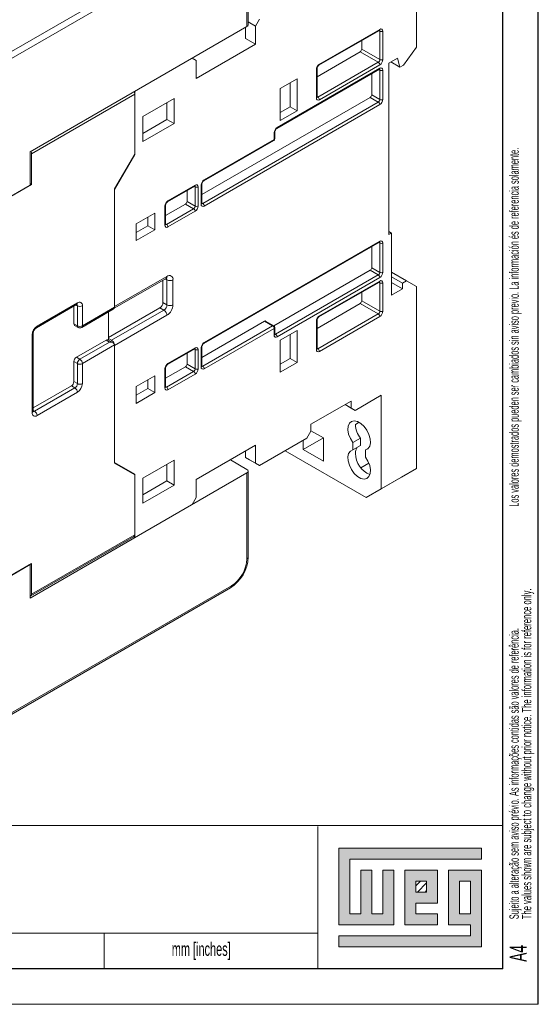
# Model space of a CAD drawing. Header units: millimetres. Extents: x 0 to 594, y 0 to 420.
# Tile 9 of 11: x 521 to 594, y 0 to 138. Entities that reach past the tile are written whole.
import ezdxf

# ---------------------------------------------------------------- set-up
doc = ezdxf.new("R2010")
doc.units = ezdxf.units.MM
doc.layers.add('FORMATO', color=7, linetype='Continuous')
doc.layers.add('LEGENDA', color=7, linetype='Continuous')
doc.styles.add('SLDTEXTSTYLE1', font='TXT', dxfattribs={"width": 0.605})
doc.styles.add('SLDTEXTSTYLE2', font='TXT', dxfattribs={"width": 0.569583})

# ---------------------------------------------------------------- blocks, each defined once
blk = doc.blocks.new('SW_NOTE_0')
at = {"color": 0, "linetype": 'Continuous', "lineweight": 0, "attachment_point": 1, "rotation": 90}
for s, insert, char_height, style in [('Sujeito a alteração sem aviso prévio. As informações contidas são valores de referência.                                                           Los valores demostrados pueden ser cambiados sin aviso previo. La información és de referencia solamente.', (-1.71, 0), 1.32292, 'SLDTEXTSTYLE2'), ('The values shown are subject to change without prior notice. The information is for reference only.', (0.06, 0), 1.3229, 'SLDTEXTSTYLE1')]:
    blk.add_mtext(s, dxfattribs=dict(at, insert=insert, char_height=char_height, style=style))

msp = doc.modelspace()

# ---------------------------------------------------------------- hatches: boundary and pattern name
at = {"linetype": 'Continuous'}
msp.add_hatch(color=7, dxfattribs=at).paths.add_polyline_path([(565.99, 21.93), (565.99, 11.15), (573.69, 11.15), (573.69, 18.85), (572.15, 18.85), (572.15, 12.69), (570.61, 12.69), (570.61, 18.85), (569.07, 18.85), (569.07, 12.69), (567.53, 12.69), (567.53, 20.39), (586.01, 20.39), (586.01, 21.93)], flags=0)
h = msp.add_hatch(color=7, dxfattribs=at)
h.paths.add_polyline_path([(565.99, 8.07), (586.01, 8.07), (586.01, 18.85), (581.39, 18.85), (581.39, 11.15), (584.47, 11.15), (584.47, 9.61), (565.99, 9.61)], flags=0)
h.paths.add_polyline_path([(582.93, 17.31), (584.47, 17.31), (584.47, 12.69), (582.93, 12.69)], flags=0)
h = msp.add_hatch(color=7, dxfattribs=at)
h.paths.add_polyline_path([(579.85, 12.69), (576.77, 12.69), (576.77, 14.23), (579.85, 14.23), (579.85, 18.85), (575.23, 18.85), (575.23, 11.15), (579.85, 11.15)], flags=0)
h.paths.add_polyline_path([(578.31, 15.77), (576.77, 15.77), (576.77, 17.31), (578.31, 17.31)], flags=0)
h = msp.add_hatch(dxfattribs=at)
h.set_pattern_fill('ANSI31', color=8, scale=0.25, style=0)
h.paths.add_polyline_path([(578.31, 15.77), (576.77, 15.77), (576.77, 17.31), (578.31, 17.31)], flags=0)

# ---------------------------------------------------------------- linework, layer by layer
at = {"color": 7, "linetype": 'Continuous', "lineweight": 15}
for p, q in [((576.885, 134.471), (576.885, 164.275)), ((509.32, 127.719), (550.44, 151.457)), ((550.864, 150.723), (509.989, 127.126)), ((553.056, 137.372), (553.056, 149.457)), ((553.232, 137.617), (553.232, 149.702)), ((554.824, 138.392), (554.258, 137.413)), ((522.58, 119.778), (553.056, 137.372)), ((552.844, 137.249), (552.844, 135.698)), ((554.258, 137.413), (553.232, 138.005)), ((554.258, 137.413), (554.258, 134.881)), ((563.238, 132.063), (571.724, 136.962)), ((552.844, 135.698), (554.258, 134.881)), ((563.176, 131.926), (571.661, 136.825)), ((571.724, 132.716), (571.724, 136.717)), ((572.148, 136.717), (572.148, 132.716)), ((545.914, 130.065), (554.258, 134.881)), ((569.178, 134.185), (569.178, 135.391)), ((569.178, 134.185), (571.724, 132.716)), ((575.068, 131.952), (576.885, 134.471)), ((537.287, 128.269), (545.348, 132.923)), ((545.914, 132.596), (545.348, 132.923)), ((562.902, 130.317), (568.966, 133.818)), ((571.511, 132.348), (568.966, 133.818)), ((572.996, 132.226), (574.198, 132.92)), ((574.198, 132.92), (574.539, 131.647)), ((545.914, 130.065), (545.914, 132.596)), ((557.299, 123.164), (571.724, 131.491)), ((562.902, 127.45), (562.902, 131.451)), ((563.026, 127.45), (571.511, 132.348)), ((571.724, 131.981), (563.238, 127.083)), ((572.996, 132.226), (572.996, 108.138)), ((574.539, 131.647), (573.266, 132.382)), ((574.539, 131.647), (575.068, 131.952)), ((557.236, 123.026), (571.661, 131.354)), ((562.814, 127.328), (562.814, 131.329)), ((570.592, 130.736), (570.592, 127.776)), ((571.724, 127.123), (571.724, 131.246)), ((572.148, 131.246), (572.148, 127.123)), ((560.127, 130.022), (557.723, 128.635)), ((559.137, 129.451), (559.137, 126.103)), ((560.127, 125.531), (560.127, 130.022)), ((537.287, 127.861), (522.792, 119.493)), ((537.287, 119.369), (537.287, 128.269)), ((537.287, 127.861), (537.287, 119.45)), ((570.38, 127.408), (546.709, 113.743)), ((557.723, 128.635), (557.723, 124.144)), ((571.511, 126.755), (570.38, 127.408)), ((570.592, 127.776), (571.724, 127.123)), ((542.803, 127.248), (538.419, 124.717)), ((541.813, 126.676), (541.813, 124.308)), ((542.803, 123.737), (542.803, 127.248)), ((546.833, 112.509), (571.511, 126.755)), ((571.724, 126.388), (547.046, 112.141)), ((557.723, 125.287), (559.137, 126.103)), ((560.127, 125.531), (559.137, 126.103)), ((538.419, 124.717), (538.419, 121.206)), ((557.723, 124.144), (560.127, 125.531)), ((541.813, 124.308), (538.419, 122.349)), ((538.419, 121.206), (542.803, 123.737)), ((541.813, 124.308), (542.803, 123.737)), ((556.874, 121.49), (556.874, 122.429)), ((556.962, 121.612), (556.962, 122.551)), ((546.983, 115.678), (556.812, 121.353)), ((547.046, 115.816), (556.874, 121.49)), ((522.58, 115.083), (522.58, 119.778)), ((522.792, 115.165), (522.792, 119.493)), ((537.287, 119.45), (534.459, 114.551)), ((537.287, 119.369), (534.459, 114.47)), ((537.287, 119.369), (537.252, 119.389)), ((522.792, 115.165), (508.862, 107.123)), ((522.58, 115.083), (508.862, 107.164)), ((522.58, 115.287), (522.792, 115.165)), ((541.892, 112.739), (545.711, 114.944)), ((541.954, 112.877), (545.773, 115.081)), ((545.773, 112.141), (545.773, 114.836)), ((546.197, 114.836), (546.197, 112.141)), ((546.621, 112.386), (546.621, 115.081)), ((546.709, 112.509), (546.709, 115.203)), ((534.459, 114.551), (534.459, 97.935)), ((534.459, 114.47), (534.459, 98.016)), ((544.641, 114.326), (544.641, 112.795)), ((541.53, 109.447), (541.53, 112.142)), ((544.429, 112.427), (541.618, 110.804)), ((541.618, 109.57), (541.618, 112.264)), ((545.561, 111.774), (544.429, 112.427)), ((544.641, 112.795), (545.773, 112.141)), ((540.116, 111.162), (537.5, 109.652)), ((540.116, 108.794), (540.116, 111.162)), ((541.742, 109.57), (545.561, 111.774)), ((545.773, 111.407), (541.954, 109.202)), ((537.5, 109.652), (537.5, 107.284)), ((539.126, 109.366), (537.5, 108.427)), ((539.126, 110.591), (539.126, 109.366)), ((540.116, 108.794), (539.126, 109.366)), ((537.5, 107.284), (540.116, 108.794)), ((573.35, 108.342), (572.996, 108.546)), ((573.35, 108.342), (572.996, 108.138)), ((573.35, 108.342), (573.35, 99.605)), ((546.983, 92.815), (571.661, 107.062)), ((547.046, 92.953), (571.724, 107.199)), ((571.724, 102.83), (571.724, 106.954)), ((572.148, 106.954), (572.148, 102.83)), ((570.592, 106.444), (570.592, 103.484)), ((556.852, 95.307), (570.38, 103.116)), ((557.086, 94.136), (571.511, 102.463)), ((571.511, 102.463), (570.38, 103.116)), ((570.592, 103.484), (571.724, 102.83)), ((575.471, 101.646), (573.35, 102.871)), ((534.41, 97.785), (541.689, 101.987)), ((534.459, 98.016), (541.813, 102.262)), ((541.247, 101.732), (541.247, 98.587)), ((541.813, 98.261), (541.813, 101.772)), ((542.661, 101.772), (542.661, 98.261)), ((571.724, 102.096), (557.299, 93.768)), ((563.176, 96.57), (571.661, 101.468)), ((563.238, 96.707), (571.724, 101.606)), ((571.724, 97.36), (571.724, 101.361)), ((572.148, 101.361), (572.148, 97.36)), ((573.35, 102.218), (574.906, 101.32)), ((573.35, 101.401), (574.906, 100.503)), ((575.471, 101.646), (574.906, 101.32)), ((574.906, 101.32), (574.906, 100.503)), ((576.885, 100.829), (575.471, 101.646)), ((569.178, 98.829), (569.178, 100.035)), ((573.35, 99.605), (574.906, 100.503)), ((576.885, 75.272), (576.885, 100.829)), ((523.466, 95.053), (529.123, 98.319)), ((523.57, 95.282), (529.226, 98.548)), ((541.247, 98.587), (541.813, 98.261)), ((562.902, 94.961), (568.966, 98.462)), ((571.511, 96.992), (568.966, 98.462)), ((569.178, 98.829), (571.724, 97.36)), ((528.731, 95.608), (528.731, 98.093)), ((529.226, 95.322), (529.226, 98.139)), ((529.83, 95.093), (534.252, 97.646)), ((529.934, 98.139), (529.934, 95.322)), ((529.934, 95.322), (534.459, 97.935)), ((540.823, 97.852), (533.61, 93.689)), ((533.61, 93.286), (533.61, 97.276)), ((534.035, 93.28), (541.389, 97.526)), ((541.389, 97.526), (540.823, 97.852)), ((563.026, 92.094), (571.511, 96.992)), ((528.731, 95.608), (529.226, 95.322)), ((541.813, 96.791), (534.459, 92.546)), ((555.531, 95.973), (546.709, 90.88)), ((556.662, 95.32), (555.531, 95.973)), ((556.812, 95.335), (555.681, 95.988)), ((562.814, 91.971), (562.814, 95.972)), ((562.902, 92.094), (562.902, 96.095)), ((571.724, 96.625), (563.238, 91.726)), ((523.009, 83.32), (523.009, 94.261)), ((528.835, 95.379), (529.33, 95.093)), ((546.833, 89.646), (556.662, 95.32)), ((556.874, 94.952), (547.046, 89.278)), ((556.874, 94.013), (556.874, 94.952)), ((556.962, 94.136), (556.962, 95.075)), ((560.127, 94.666), (557.723, 93.278)), ((559.137, 94.095), (559.137, 90.747)), ((560.127, 90.175), (560.127, 94.666)), ((522.862, 83.116), (522.862, 94.057)), ((529.085, 90.913), (533.257, 93.321)), ((529.58, 90.627), (533.752, 93.036)), ((533.752, 93.036), (533.257, 93.321)), ((534.252, 92.916), (533.507, 93.346)), ((533.61, 93.525), (534.035, 93.28)), ((557.723, 93.278), (557.723, 88.787)), ((534.459, 92.627), (529.934, 90.015)), ((534.459, 92.546), (534.453, 92.631)), ((534.459, 92.627), (534.459, 76.011)), ((534.459, 92.546), (534.459, 76.092)), ((541.892, 89.876), (545.711, 92.081)), ((541.954, 90.014), (545.773, 92.218)), ((544.641, 91.463), (544.641, 89.931)), ((545.773, 89.278), (545.773, 91.973)), ((546.197, 91.973), (546.197, 89.278)), ((546.621, 89.523), (546.621, 92.218)), ((546.709, 89.646), (546.709, 92.34)), ((528.731, 87.483), (528.731, 90.3)), ((529.226, 90.015), (528.731, 90.3)), ((529.085, 90.913), (529.58, 90.627)), ((529.226, 87.198), (529.226, 90.015)), ((529.934, 90.015), (529.934, 87.198)), ((544.641, 89.931), (545.773, 89.278)), ((557.723, 89.93), (559.137, 90.747)), ((557.723, 88.787), (560.127, 90.175)), ((560.127, 90.175), (559.137, 90.747)), ((541.53, 86.584), (541.53, 89.279)), ((544.429, 89.564), (541.618, 87.941)), ((541.618, 86.707), (541.618, 89.401)), ((541.742, 86.707), (545.561, 88.911)), ((545.773, 88.543), (541.954, 86.339)), ((545.561, 88.911), (544.429, 89.564)), ((528.731, 87.483), (529.226, 87.198)), ((540.116, 88.299), (537.5, 86.789)), ((539.126, 87.728), (539.126, 86.503)), ((540.116, 85.931), (540.116, 88.299)), ((523.009, 83.772), (528.378, 86.871)), ((523.216, 83.32), (528.873, 86.585)), ((529.226, 85.973), (523.57, 82.707)), ((528.873, 86.585), (528.378, 86.871)), ((537.5, 86.789), (537.5, 84.421)), ((539.126, 86.503), (537.5, 85.564)), ((537.5, 84.421), (540.116, 85.931)), ((540.116, 85.931), (539.126, 86.503)), ((567.693, 84.745), (562.036, 81.479)), ((567.693, 84.745), (567.693, 83.765)), ((568.259, 83.438), (571.936, 85.561)), ((571.936, 72.414), (571.936, 85.561)), ((566.844, 84.255), (567.693, 83.765)), ((566.845, 84.254), (566.844, 84.255)), ((568.259, 83.438), (566.845, 84.254)), ((567.693, 83.765), (568.259, 83.438)), ((561.47, 79.519), (562.036, 80.499)), ((562.036, 81.479), (562.036, 80.499)), ((562.036, 80.579), (563.804, 79.558)), ((554.824, 75.682), (561.47, 79.519)), ((563.804, 79.558), (560.976, 77.925)), ((560.976, 77.925), (560.976, 79.233)), ((563.804, 79.558), (563.804, 76.292)), ((569.001, 79.521), (567.941, 78.909)), ((567.941, 78.909), (567.941, 77.881)), ((569.001, 78.494), (569.001, 79.521)), ((545.914, 73.723), (554.258, 78.54)), ((552.844, 76.825), (552.844, 77.724)), ((554.258, 76.009), (554.258, 78.54)), ((558.428, 77.763), (569.814, 71.189)), ((563.804, 76.292), (560.976, 77.925)), ((569.001, 78.494), (567.941, 77.881)), ((570.147, 78.142), (569.708, 77.888)), ((569.708, 76.861), (569.708, 77.888)), ((534.459, 76.092), (537.287, 74.459)), ((537.287, 74.459), (534.459, 76.092)), ((542.803, 76.459), (538.419, 73.928)), ((542.803, 72.948), (542.803, 76.459)), ((550.722, 76.499), (553.056, 75.151)), ((552.844, 76.825), (554.258, 76.009)), ((553.409, 76.499), (552.844, 76.825)), ((554.824, 75.682), (553.409, 76.499)), ((534.459, 76.011), (537.287, 74.377)), ((541.813, 75.887), (541.813, 73.519)), ((553.232, 62.822), (553.232, 74.907)), ((554.258, 76.009), (554.824, 75.682)), ((570.183, 76.015), (569.057, 75.365)), ((571.936, 72.414), (576.885, 75.272)), ((576.885, 75.272), (574.764, 74.047)), ((553.056, 74.662), (522.58, 57.068)), ((537.287, 65.559), (537.287, 74.459)), ((537.287, 74.377), (537.287, 65.967)), ((538.419, 73.928), (538.419, 70.417)), ((541.813, 73.519), (538.419, 71.56)), ((541.813, 73.519), (542.803, 72.948)), ((545.914, 71.192), (545.914, 73.723)), ((553.056, 62.577), (553.056, 74.662)), ((574.764, 74.047), (569.814, 71.189)), ((538.419, 70.417), (542.803, 72.948)), ((569.814, 71.189), (571.936, 72.414)), ((545.348, 70.212), (545.914, 71.192)), ((537.287, 65.559), (545.348, 70.212)), ((522.688, 57.37), (537.184, 65.738)), ((522.792, 57.599), (537.287, 65.967)), ((537.08, 65.678), (537.287, 65.559)), ((522.792, 61.926), (508.862, 53.885)), ((522.58, 61.763), (508.862, 53.844)), ((522.58, 61.763), (522.544, 61.784)), ((522.58, 61.763), (522.58, 57.068)), ((522.792, 57.599), (522.792, 61.926)), ((509.691, 34.809), (550.74, 58.505)), ((509.989, 35.183), (550.864, 58.78))]:
    msp.add_line(p, q, dxfattribs=at)
at = {"color": 1, "linetype": 'Continuous', "lineweight": 15}
for p, q in [((571.724, 136.717), (571.599, 136.789)), ((571.724, 131.246), (571.599, 131.318)), ((562.902, 127.522), (563.026, 127.45)), ((545.773, 114.836), (545.648, 114.908)), ((546.709, 112.581), (546.833, 112.509)), ((541.618, 109.641), (541.742, 109.57)), ((571.724, 106.954), (571.599, 107.026)), ((541.813, 101.772), (541.564, 101.915)), ((571.724, 101.361), (571.599, 101.432)), ((529.226, 98.139), (529.019, 98.259)), ((556.962, 94.207), (557.086, 94.136)), ((545.773, 91.973), (545.648, 92.045)), ((562.902, 92.166), (563.026, 92.094)), ((546.709, 89.717), (546.833, 89.646)), ((541.618, 86.778), (541.742, 86.707)), ((523.009, 83.439), (523.216, 83.32)), ((568.825, 81.763), (568.294, 81.457))]:
    msp.add_line(p, q, dxfattribs=at)
at = {"color": 7, "linetype": 'Continuous', "lineweight": 0}
for p, q in [((586.01, 21.93), (565.99, 21.93)), ((565.99, 21.93), (565.99, 11.15)), ((586.01, 20.39), (586.01, 21.93)), ((567.53, 20.39), (586.01, 20.39)), ((567.53, 12.69), (567.53, 20.39)), ((570.61, 18.85), (569.07, 18.85)), ((569.07, 18.85), (569.07, 12.69)), ((570.61, 12.69), (570.61, 18.85)), ((573.69, 18.85), (572.15, 18.85)), ((572.15, 18.85), (572.15, 12.69)), ((573.69, 11.15), (573.69, 18.85)), ((579.85, 18.85), (575.23, 18.85)), ((575.23, 18.85), (575.23, 11.15)), ((579.85, 14.23), (579.85, 18.85)), ((586.01, 18.85), (581.39, 18.85)), ((581.39, 18.85), (581.39, 11.15)), ((586.01, 8.07), (586.01, 18.85)), ((576.77, 17.31), (578.31, 17.31)), ((576.77, 15.77), (576.77, 17.31)), ((578.31, 17.31), (578.31, 15.77)), ((582.93, 12.69), (582.93, 17.31)), ((582.93, 17.31), (584.47, 17.31)), ((584.47, 17.31), (584.47, 12.69)), ((578.31, 15.77), (576.77, 15.77)), ((576.77, 14.23), (579.85, 14.23)), ((576.77, 12.69), (576.77, 14.23)), ((569.07, 12.69), (567.53, 12.69)), ((572.15, 12.69), (570.61, 12.69)), ((579.85, 12.69), (576.77, 12.69)), ((579.85, 11.15), (579.85, 12.69)), ((584.47, 12.69), (582.93, 12.69)), ((565.99, 11.15), (573.69, 11.15)), ((575.23, 11.15), (579.85, 11.15)), ((581.39, 11.15), (584.47, 11.15)), ((584.47, 11.15), (584.47, 9.61)), ((533, 10), (533, 5)), ((565.99, 9.61), (565.99, 8.07)), ((584.47, 9.61), (565.99, 9.61)), ((565.99, 8.07), (586.01, 8.07))]:
    msp.add_line(p, q, dxfattribs=at)
at = {"color": 7, "linetype": 'Continuous', "lineweight": 15, "flags": 128}
for points in [[(571.661, 136.825), (571.696, 136.84), (571.699, 136.842)], [(571.661, 131.354), (571.696, 131.37), (571.699, 131.371)], [(562.907, 127.408), (562.904, 127.417), (562.902, 127.45)], [(545.711, 114.944), (545.745, 114.96), (545.748, 114.961)], [(546.714, 112.467), (546.712, 112.475), (546.709, 112.509)], [(541.623, 109.528), (541.621, 109.536), (541.618, 109.57)], [(571.661, 107.062), (571.696, 107.078), (571.699, 107.079)], [(541.689, 101.987), (541.75, 102.016), (541.767, 102.021)], [(571.661, 101.468), (571.696, 101.484), (571.699, 101.485)], [(529.123, 98.319), (529.177, 98.344), (529.187, 98.347)], [(556.967, 94.094), (556.965, 94.102), (556.962, 94.136)], [(545.711, 92.081), (545.745, 92.096), (545.748, 92.098)], [(562.907, 92.052), (562.904, 92.06), (562.902, 92.094)], [(546.714, 89.604), (546.712, 89.612), (546.709, 89.646)], [(541.623, 86.665), (541.621, 86.673), (541.618, 86.707)], [(523.015, 83.252), (523.015, 83.256), (523.009, 83.32)], [(569.708, 77.888), (570.06, 78.056), (570.301, 78.39), (570.41, 78.862), (570.377, 79.43), (570.205, 80.042), (569.91, 80.643), (569.517, 81.18), (569.062, 81.605), (568.586, 81.88), (568.132, 81.98), (567.739, 81.896), (567.444, 81.636), (567.272, 81.223), (567.239, 80.693), (567.348, 80.095), (567.589, 79.482), (567.941, 78.909)], [(567.941, 77.881), (567.589, 77.714), (567.348, 77.38), (567.239, 76.907), (567.272, 76.34), (567.444, 75.728), (567.739, 75.127), (568.132, 74.589), (568.586, 74.164), (569.062, 73.89), (569.517, 73.79), (569.91, 73.874), (570.205, 74.134), (570.377, 74.547), (570.41, 75.076), (570.301, 75.674), (570.06, 76.288), (569.708, 76.861)]]:
    msp.add_lwpolyline(points, dxfattribs=at)
at = {"color": 7, "linetype": 'Continuous', "lineweight": 15}
for centre, radius, start, end in [((552.931, 137.647), 0.302, 294.37466, 354.3052), ((571.889, 136.759), 0.262, 350.78596, 129.20329), ((571.936, 137.126), 0.461, 242.60967, 297.39033), ((568.717, 134.206), 0.461, 302.60548, 357.39452), ((563.735, 131.287), 0.922, 122.60548, 177.39452), ((563.512, 131.415), 0.612, 123.35551, 176.64596), ((571.263, 132.737), 0.461, 302.60548, 357.39452), ((571.263, 131.96), 0.461, 2.60548, 57.39452), ((571.227, 132.758), 0.922, 302.60548, 357.39452), ((571.936, 133.125), 0.461, 242.60967, 297.39033), ((571.889, 131.288), 0.262, 350.78596, 129.20329), ((571.936, 131.655), 0.461, 242.60967, 297.39033), ((536.558, 127.834), 0.73, 2.12362, 30.97784), ((563.073, 127.286), 0.262, 170.78596, 309.20329), ((562.778, 127.062), 0.461, 2.60548, 57.39452), ((570.132, 127.797), 0.461, 302.60548, 357.39452), ((571.263, 127.144), 0.461, 302.60548, 357.39452), ((571.263, 126.367), 0.461, 2.60548, 57.39452), ((571.227, 127.164), 0.922, 302.60548, 357.39452), ((571.936, 127.532), 0.461, 242.60967, 297.39033), ((557.795, 122.387), 0.922, 122.60548, 177.39452), ((557.573, 122.516), 0.612, 123.35551, 176.64596), ((556.662, 121.612), 0.3, 299.99731, 0), ((522.052, 119.462), 0.741, 2.34267, 30.75879), ((545.938, 114.878), 0.262, 350.78596, 129.20329), ((545.985, 115.245), 0.461, 242.60967, 297.39033), ((547.542, 115.039), 0.922, 122.60548, 177.39452), ((547.32, 115.168), 0.612, 123.35551, 176.64596), ((542.451, 112.1), 0.922, 122.60548, 177.39452), ((542.228, 112.229), 0.612, 123.35551, 176.64596), ((544.181, 112.816), 0.461, 302.60548, 357.39452), ((545.312, 112.162), 0.461, 302.60548, 357.39452), ((545.276, 112.183), 0.922, 302.60548, 357.39452), ((545.985, 112.551), 0.461, 242.60967, 297.39033), ((546.88, 112.344), 0.262, 170.78596, 309.20329), ((546.585, 112.12), 0.461, 2.60548, 57.39452), ((545.312, 111.386), 0.461, 2.60548, 57.39452), ((541.789, 109.405), 0.262, 170.78596, 309.20329), ((541.494, 109.181), 0.461, 2.60548, 57.39452), ((571.889, 106.996), 0.262, 350.78596, 129.20329), ((571.936, 107.363), 0.461, 242.60967, 297.39033), ((542.144, 101.856), 0.524, 350.78596, 129.20329), ((570.132, 103.505), 0.461, 302.60548, 357.39452), ((571.263, 102.851), 0.461, 302.60548, 357.39452), ((571.263, 102.075), 0.461, 2.60548, 57.39452), ((571.227, 102.872), 0.922, 302.60548, 357.39452), ((571.936, 103.24), 0.461, 242.60967, 297.39033), ((542.237, 102.591), 0.922, 242.60967, 297.39033), ((571.889, 101.403), 0.262, 350.78596, 129.20329), ((571.936, 101.77), 0.461, 242.60967, 297.39033), ((529.502, 98.209), 0.437, 350.78596, 129.20329), ((540.326, 98.629), 0.922, 302.60548, 357.39452), ((540.892, 98.303), 0.922, 302.60548, 357.39452), ((540.819, 98.344), 1.844, 302.60548, 357.39452), ((542.237, 99.079), 0.922, 242.60967, 297.39033), ((568.717, 98.85), 0.461, 302.60548, 357.39452), ((529.58, 98.822), 0.769, 242.60967, 297.39033), ((540.892, 96.749), 0.922, 2.60548, 57.39452), ((571.263, 97.381), 0.461, 302.60548, 357.39452), ((571.263, 96.604), 0.461, 2.60548, 57.39452), ((571.227, 97.402), 0.922, 302.60548, 357.39452), ((571.936, 97.769), 0.461, 242.60967, 297.39033), ((528.976, 95.581), 0.246, 173.70115, 234.98667), ((555.619, 95.85), 0.151, 65.69288, 125.61758), ((563.735, 95.93), 0.922, 122.60548, 177.39452), ((563.512, 96.059), 0.612, 123.35551, 176.64596), ((524.398, 93.987), 1.537, 122.60548, 177.39452), ((524.024, 94.203), 1.017, 123.29513, 176.70634), ((529.58, 96.005), 0.769, 242.60967, 297.39033), ((529.58, 95.526), 0.5, 240.00269, 299.99731), ((556.414, 94.931), 0.461, 2.60548, 57.39452), ((556.662, 95.075), 0.3, 0, 60.00269), ((556.838, 93.747), 0.461, 2.60548, 57.39452), ((533.403, 93.117), 0.251, 65.69288, 125.61758), ((533.533, 92.499), 0.929, 15.45581, 57.30326), ((547.542, 92.176), 0.922, 122.60548, 177.39452), ((547.32, 92.305), 0.612, 123.35551, 176.64596), ((557.133, 93.971), 0.262, 170.78596, 309.20329), ((545.938, 92.015), 0.262, 350.78596, 129.20329), ((545.985, 92.382), 0.461, 242.60967, 297.39033), ((563.073, 91.929), 0.262, 170.78596, 309.20329), ((562.778, 91.705), 0.461, 2.60548, 57.39452), ((529.499, 90.266), 0.768, 122.60548, 177.39452), ((529.994, 89.98), 0.768, 122.60548, 177.39452), ((529.58, 90.697), 0.769, 242.60967, 297.39033), ((529.166, 89.98), 0.768, 2.60548, 57.39452), ((542.451, 89.237), 0.922, 122.60548, 177.39452), ((544.181, 89.952), 0.461, 302.60548, 357.39452), ((542.228, 89.365), 0.612, 123.35551, 176.64596), ((545.312, 89.299), 0.461, 302.60548, 357.39452), ((545.312, 88.523), 0.461, 2.60548, 57.39452), ((545.276, 89.32), 0.922, 302.60548, 357.39452), ((545.985, 89.688), 0.461, 242.60967, 297.39033), ((546.88, 89.481), 0.262, 170.78596, 309.20329), ((546.585, 89.257), 0.461, 2.60548, 57.39452), ((527.964, 87.518), 0.768, 302.60548, 357.39452), ((528.459, 87.233), 0.768, 302.60548, 357.39452), ((528.398, 87.268), 1.537, 302.60548, 357.39452), ((529.58, 87.88), 0.769, 242.60967, 297.39033), ((528.459, 85.938), 0.768, 2.60548, 57.39452), ((541.789, 86.542), 0.262, 170.78596, 309.20329), ((541.494, 86.318), 0.461, 2.60548, 57.39452), ((523.294, 83.046), 0.437, 170.78596, 309.20329), ((522.802, 82.672), 0.768, 2.60548, 57.39452), ((571.704, 81.606), 3.414, 182.49636, 217.63577), ((569.58, 77.45), 1.289, 142.19121, 183.3886), ((571.491, 77.417), 3.198, 180.76302, 249.02596), ((552.963, 74.907), 0.262, 290.78342, 69.21658), ((537.05, 65.937), 0.24, 304.05635, 7.25583), ((547.901, 63.022), 5.334, 302.14772, 357.85196), ((548.297, 62.793), 4.764, 302.60548, 357.39452), ((522.58, 57.562), 0.215, 270.01491, 9.74247)]:
    msp.add_arc(centre, radius, start, end, dxfattribs=at)
at = {"color": 1, "linetype": 'Continuous', "lineweight": 15}
for centre, radius, start, end in [((571.577, 136.946), 0.148, 305.01333, 6.29885), ((571.561, 136.729), 0.163, 355.57821, 41.50893), ((562.752, 131.466), 0.151, 294.37705, 354.27771), ((563.088, 132.049), 0.151, 305.86829, 5.60553), ((571.581, 131.473), 0.144, 304.05635, 7.25583), ((571.561, 131.259), 0.163, 355.57821, 41.50893), ((562.752, 127.465), 0.151, 294.37466, 354.3052), ((562.934, 127.584), 0.163, 258.2377, 304.44391), ((557.148, 123.149), 0.151, 306.37153, 5.56144), ((556.812, 122.567), 0.151, 294.43392, 353.62823), ((556.727, 121.474), 0.148, 305.01333, 6.29885), ((556.812, 121.627), 0.151, 294.37466, 354.3052), ((545.63, 115.063), 0.144, 304.05635, 7.25583), ((545.61, 114.849), 0.163, 355.57821, 41.50893), ((546.559, 115.219), 0.151, 294.43392, 353.62823), ((546.895, 115.801), 0.151, 306.37153, 5.56144), ((541.467, 112.28), 0.151, 294.43392, 353.62823), ((541.804, 112.862), 0.151, 306.37153, 5.56144), ((546.559, 112.524), 0.151, 294.37466, 354.3052), ((546.741, 112.643), 0.163, 258.2377, 304.44391), ((541.468, 109.585), 0.151, 294.37466, 354.3052), ((541.65, 109.704), 0.163, 258.2377, 304.44391), ((571.581, 107.181), 0.144, 304.05635, 7.25583), ((571.561, 106.967), 0.163, 355.57821, 41.50893), ((541.519, 102.229), 0.296, 305.01333, 6.29885), ((541.488, 101.797), 0.325, 355.56603, 41.63136), ((571.577, 101.589), 0.148, 305.01333, 6.29885), ((571.561, 101.373), 0.163, 355.57821, 41.50893), ((528.981, 98.521), 0.246, 305.01333, 6.29885), ((528.956, 98.16), 0.271, 355.5718, 41.57334), ((562.752, 96.11), 0.151, 294.37705, 354.27771), ((563.088, 96.693), 0.151, 306.37153, 5.56144), ((522.758, 94.287), 0.252, 294.39478, 354.0747), ((523.318, 95.258), 0.252, 306.37153, 5.56144), ((529.464, 95.292), 0.24, 172.74417, 235.94365), ((529.689, 95.295), 0.246, 305.01333, 6.29885), ((556.75, 95.197), 0.151, 65.69288, 125.61758), ((556.812, 95.09), 0.151, 294.37466, 354.3052), ((556.812, 94.151), 0.151, 294.37466, 354.3052), ((556.994, 94.27), 0.163, 258.2377, 304.44391), ((546.895, 92.938), 0.151, 305.86829, 5.60553), ((545.63, 92.2), 0.144, 304.05635, 7.25583), ((545.61, 91.985), 0.163, 355.57821, 41.50893), ((546.559, 92.355), 0.151, 294.37705, 354.27771), ((562.752, 92.109), 0.151, 294.37466, 354.3052), ((562.934, 92.228), 0.163, 258.2377, 304.44391), ((541.804, 89.999), 0.151, 305.86829, 5.60553), ((541.468, 89.416), 0.151, 294.37705, 354.27771), ((546.559, 89.661), 0.151, 294.37466, 354.3052), ((546.741, 89.78), 0.163, 258.2377, 304.44391), ((541.468, 86.722), 0.151, 294.37466, 354.3052), ((541.65, 86.841), 0.163, 258.2377, 304.44391), ((522.759, 83.345), 0.251, 294.37466, 354.3052), ((523.063, 83.543), 0.271, 258.37867, 304.42991), ((552.931, 62.852), 0.302, 294.37466, 354.3052), ((550.578, 58.744), 0.288, 304.05635, 7.25583)]:
    msp.add_arc(centre, radius, start, end, dxfattribs=at)
at = {"color": 7, "linetype": 'Continuous', "lineweight": 15}
for centre, start_param, end_param in [((533.752, 97.935), 5.4977059, 6.2831853), ((533.752, 92.627), 0, 1.5707963)]:
    msp.add_ellipse(centre, major_axis=(0.707, 0), ratio=0.5773815, start_param=start_param, end_param=end_param, dxfattribs=at)
at = {"layer": 'FORMATO'}
for p, q in [((594, 0), (594, 420)), ((589, 5), (589, 410)), ((589, 5), (25, 5))]:
    msp.add_line(p, q, dxfattribs=at)
at = {"layer": 'FORMATO', "lineweight": 0}
for p, q in [((409, 25.102), (589, 25.102)), ((563, 25), (563, 5)), ((443, 10), (563, 10)), ((0, 0), (594, 0))]:
    msp.add_line(p, q, dxfattribs=at)

# ---------------------------------------------------------------- block references
at = {"color": 7, "linetype": 'Continuous', "lineweight": 0}
msp.add_blockref('SW_NOTE_0', (591.64, 11.957), dxfattribs=at)

# ---------------------------------------------------------------- texts
at = {"layer": 'FORMATO', "insert": (542.487, 8.708), "char_height": 1.9, "attachment_point": 1, "style": 'SLDTEXTSTYLE1'}
msp.add_mtext('mm [inches]', dxfattribs=at)
at = {"layer": 'LEGENDA', "insert": (589.983, 5.976), "char_height": 2.3813, "attachment_point": 1, "rotation": 90, "style": 'SLDTEXTSTYLE1'}
msp.add_mtext('A4', dxfattribs=at)

doc.saveas('drawing.dxf')
